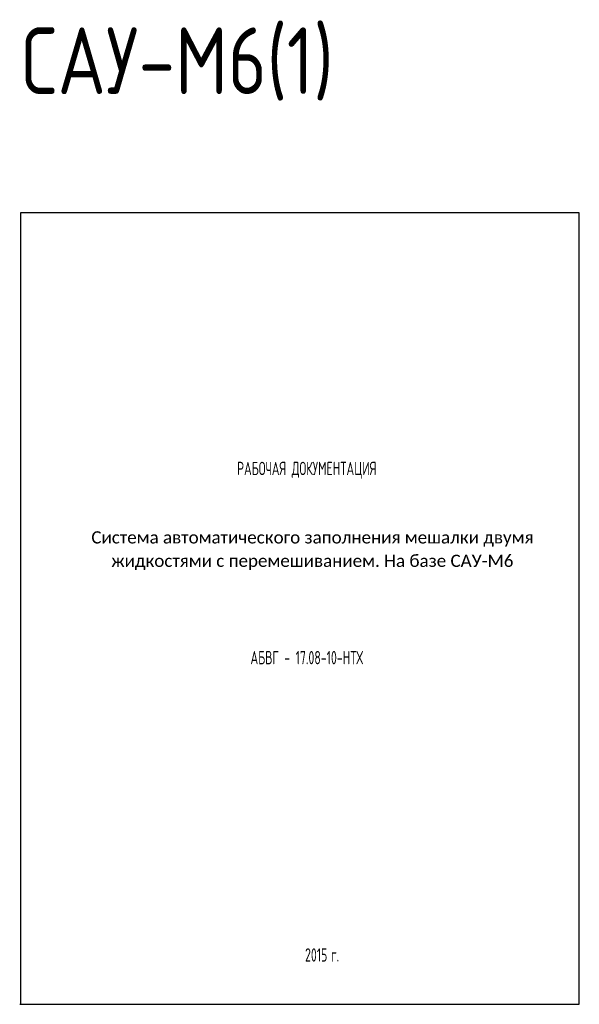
# Model space of a CAD drawing. Header units: millimetres. Extents: x 482 to 904, y 1264 to 3269.
# Tile 5 of 5: x 482 to 692, y 2900 to 3269. Entities that reach past the tile are written whole.
import ezdxf
from ezdxf.enums import TextEntityAlignment as Align

# ---------------------------------------------------------------- set-up
doc = ezdxf.new("R2010")
doc.units = ezdxf.units.MM
doc.styles.add('Arial', font='Gost.shx')
doc.styles.get("Standard").update_dxf_attribs({"font": 'Gost.shx'})

msp = doc.modelspace()

# ---------------------------------------------------------------- linework, layer by layer
at = {"lineweight": -3}
for p, q in [((691.89, 3196.9), (482.14, 3196.9)), ((482.14, 3196.9), (482.14, 2899.9)), ((691.89, 2899.9), (691.89, 3196.9)), ((481.89, 2899.9), (691.89, 2899.9))]:
    msp.add_line(p, q, dxfattribs=at)

# ---------------------------------------------------------------- texts
at = {"color": 7, "style": 'Arial', "width": 0.8}
msp.add_text('РАБОЧАЯ ДОКУМЕНТАЦИЯ', height=5, dxfattribs=at).set_placement((589.61, 3103.45), align=Align.TOP_CENTER)
at = {"color": 0, "style": 'Arial', "width": 0.8}
msp.add_text('АБВГ - 17.08-10-НТХ', height=5, dxfattribs=at).set_placement((589.61, 3025.97), align=Align.BOTTOM_CENTER)
for s, p in [('2015', (597.33, 2915.92)), ('г.', (601.77, 2915.92))]:
    msp.add_text(s, height=5, dxfattribs=at).set_placement(p, align=Align.RIGHT)
at = {"color": 3, "insert": (482.6, 3266.43), "char_height": 25, "attachment_point": 1}
msp.add_mtext_dynamic_manual_height_columns('САУ-М6(1)', width=245.2839, gutter_width=12.5, heights=[0], dxfattribs=at)
at = {"insert": (497.84, 3077.38), "char_height": 5, "width": 187.8107, "attachment_point": 1}
msp.add_mtext('\\pxsm1.15,qc;{\\fCalibri|b0|i0|c204|p34;\\H0.91667x;Система автоматического заполнения мешалки двумя жидкостями с перемешиванием.\\fCalibri|b0|i0|c0|p34; \\fCalibri|b0|i0|c204|p34;На базе САУ-М6}', dxfattribs=at)

doc.saveas('drawing.dxf')
